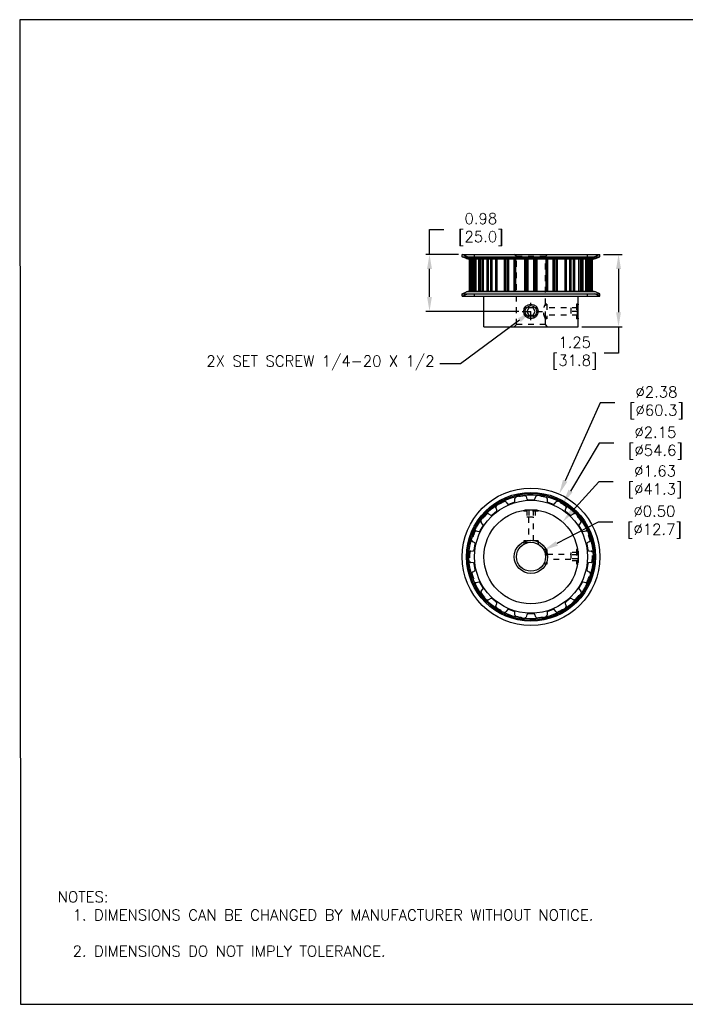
# Model space of a CAD drawing. Extents: x 909.4 to 931.4, y -8.5 to 8.5.
import ezdxf
from ezdxf import colors
from ezdxf.entities.mleader import LeaderData, LeaderLine
from ezdxf.math import Vec2, Vec3

# ---------------------------------------------------------------- set-up
doc = ezdxf.new("R2010")
doc.units = 0
doc.header["$LTSCALE"] = 4
doc.header["$MEASUREMENT"] = 0
doc.linetypes.add('CENTER2', pattern=[1.125, 0.75, -0.125, 0.125, -0.125])
doc.linetypes.add('HIDDEN2', pattern=[0.1875, 0.125, -0.0625])
doc.layers.get('0').update_dxf_attribs({"linetype": 'CONTINUOUS'})
doc.layers.get('DEFPOINTS').update_dxf_attribs({"linetype": 'CONTINUOUS'})
for name, color, linetype in [('CENTER', 40, 'CENTER2'), ('DIMENSIONS', 140, 'CONTINUOUS'), ('DIMENSIONS @ 1', 140, 'CONTINUOUS'), ('HIDDEN', 102, 'HIDDEN2'), ('TEXT', 140, 'CONTINUOUS')]:
    doc.layers.add(name, color=color, linetype=linetype)
doc.styles.get("Standard").update_dxf_attribs({"font": 'romans.shx'})
doc.dimstyles.get("Standard").update_dxf_attribs({"dimtxt": 0.1875, "dimasz": 0.25, "dimexe": 0.0625, "dimexo": 0.0625, "dimgap": 0.0625, "dimtad": 0, "dimtih": 1, "dimtoh": 1, "dimzin": 0, "dimdsep": 46, "dimtxsty": 'Standard', "dimcen": 0, "dimadec": 0, "dimazin": 0, "dimtfac": 1, "dimtofl": 0, "dimtmove": 0, "dimatfit": 3, "dimfxl": 0, "dimtolj": 1, "dimtzin": 0, "dimarcsym": 0})

# ---------------------------------------------------------------- blocks, each defined once
blk = doc.blocks.new('*D1')
at = {"layer": 'DEFPOINTS', "color": 0, "ltscale": 0.05}
for p in [(918.4524246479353, -0.6924708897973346), (918.0083261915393, -0.9222023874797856)]:
    blk.add_point(p, dxfattribs=at)
at = {"layer": 'DIMENSIONS', "color": 0, "lineweight": -2, "ltscale": 0.05}
for p, q in [((919.3898838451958, -0.2075245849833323), (918.674473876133, -0.5776051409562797)), ((919.6398838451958, -0.2075245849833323), (919.3898838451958, -0.2075245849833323))]:
    blk.add_line(p, q, dxfattribs=at)
at = {"layer": 'DIMENSIONS', "color": 0, "ltscale": 0.05}
blk.add_solid([(918.6553295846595, -0.5405969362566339), (918.6936181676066, -0.6146133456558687), (918.4524246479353, -0.6924708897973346)], dxfattribs=at)
at = {"layer": 'DIMENSIONS', "color": 0, "ltscale": 0.05, "insert": (920.2961338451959, -0.2075245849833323), "char_height": 0.1875, "attachment_point": 5}
blk.add_mtext('\\A1; ∅0.50\\P [∅12.7]', dxfattribs=at)
blk = doc.blocks.new('*D2')
at = {"layer": 'DEFPOINTS', "color": 0, "ltscale": 0.05}
for p in [(919.4178754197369, 4.413565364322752), (919.0428754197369, 3.163565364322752), (919.7410535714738, 3.163565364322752)]:
    blk.add_point(p, dxfattribs=at)
at = {"layer": 'DIMENSIONS', "color": 0, "lineweight": -2, "ltscale": 0.05}
for p, q in [((919.4803754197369, 4.413565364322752), (919.8035535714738, 4.413565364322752)), ((919.7410535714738, 4.163565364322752), (919.7410535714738, 3.413565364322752)), ((919.1053754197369, 3.163565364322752), (919.8035535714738, 3.163565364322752)), ((919.7410535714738, 3.163565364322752), (919.7410535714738, 2.70836119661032)), ((919.7410535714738, 2.70836119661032), (919.4910535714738, 2.70836119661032))]:
    blk.add_line(p, q, dxfattribs=at)
at = {"layer": 'DIMENSIONS', "color": 0, "ltscale": 0.05}
for points in [[(919.6993869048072, 4.163565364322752), (919.7827202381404, 4.163565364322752), (919.7410535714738, 4.413565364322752)], [(919.6993869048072, 3.413565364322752), (919.7827202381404, 3.413565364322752), (919.7410535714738, 3.163565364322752)]]:
    blk.add_solid(points, dxfattribs=at)
at = {"layer": 'DIMENSIONS', "color": 0, "ltscale": 0.05, "insert": (918.9196250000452, 2.708361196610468), "char_height": 0.1875, "attachment_point": 5}
blk.add_mtext('\\A1; 1.25\\P [31.8]', dxfattribs=at)
blk = doc.blocks.new('*D3')
at = {"layer": 'DEFPOINTS', "color": 0, "ltscale": 0.05}
for p in [(916.4793836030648, 4.413565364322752), (917.0428754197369, 4.413565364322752), (918.0803754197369, 3.429065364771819)]:
    blk.add_point(p, dxfattribs=at)
at = {"layer": 'DIMENSIONS', "color": 0, "lineweight": -2, "ltscale": 0.05}
for p, q in [((916.4793836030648, 4.413565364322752), (916.4793836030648, 4.844476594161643)), ((916.4793836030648, 4.844476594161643), (916.7293836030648, 4.844476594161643)), ((916.9803754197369, 4.413565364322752), (916.4168836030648, 4.413565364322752)), ((916.4793836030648, 3.67906536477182), (916.4793836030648, 4.163565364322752)), ((918.0178754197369, 3.429065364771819), (916.4168836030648, 3.42906536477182))]:
    blk.add_line(p, q, dxfattribs=at)
at = {"layer": 'DIMENSIONS', "color": 0, "ltscale": 0.05}
for points in [[(916.4377169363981, 4.163565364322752), (916.5210502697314, 4.163565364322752), (916.4793836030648, 4.413565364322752)], [(916.4377169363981, 3.67906536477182), (916.5210502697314, 3.67906536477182), (916.4793836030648, 3.42906536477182)]]:
    blk.add_solid(points, dxfattribs=at)
at = {"layer": 'DIMENSIONS', "color": 0, "ltscale": 0.05, "insert": (917.3008121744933, 4.84447659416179), "char_height": 0.1875, "attachment_point": 5}
blk.add_mtext('\\A1; 0.98\\P [25.0]', dxfattribs=at)
blk = doc.blocks.new('*D6')
at = {"layer": 'DEFPOINTS', "color": 0, "ltscale": 0.05}
for p in [(918.7829248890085, 0.1142051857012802), (917.6778259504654, -1.728878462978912)]:
    blk.add_point(p, dxfattribs=at)
at = {"layer": 'DIMENSIONS', "color": 0, "lineweight": -2, "ltscale": 0.05}
for p, q in [((919.4070753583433, 1.155163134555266), (918.9114845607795, 0.3286169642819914)), ((919.6570753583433, 1.155163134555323), (919.4070753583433, 1.155163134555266))]:
    blk.add_line(p, q, dxfattribs=at)
at = {"layer": 'DIMENSIONS', "color": 0, "ltscale": 0.05}
blk.add_solid([(918.8757492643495, 0.3500435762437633), (918.9472198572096, 0.3071903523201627), (918.7829248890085, 0.1142051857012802)], dxfattribs=at)
at = {"layer": 'DIMENSIONS', "color": 0, "ltscale": 0.05, "insert": (920.3133253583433, 1.15516313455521), "char_height": 0.1875, "attachment_point": 5}
blk.add_mtext('\\A1; ∅2.15\\P [∅54.6]', dxfattribs=at)
blk = doc.blocks.new('*D5')
at = {"layer": 'DEFPOINTS', "color": 0, "ltscale": 0.05}
for p in [(918.7172742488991, 0.2757542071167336), (917.7434765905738, -1.890427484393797)]:
    blk.add_point(p, dxfattribs=at)
at = {"layer": 'DIMENSIONS', "color": 0, "lineweight": -2, "ltscale": 0.05}
for p, q in [((919.424881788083, 1.849804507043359), (918.819779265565, 0.5037733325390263)), ((919.6748817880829, 1.849804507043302), (919.424881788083, 1.849804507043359))]:
    blk.add_line(p, q, dxfattribs=at)
at = {"layer": 'DIMENSIONS', "color": 0, "ltscale": 0.05}
blk.add_solid([(918.7817760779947, 0.5208575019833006), (918.8577824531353, 0.4866891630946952), (918.7172742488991, 0.2757542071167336)], dxfattribs=at)
at = {"layer": 'DIMENSIONS', "color": 0, "ltscale": 0.05, "insert": (920.3311317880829, 1.849804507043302), "char_height": 0.1875, "attachment_point": 5}
blk.add_mtext('\\A1; ∅2.38\\P [∅60.3]', dxfattribs=at)
blk = doc.blocks.new('*D4')
at = {"layer": 'DEFPOINTS', "color": 0, "ltscale": 0.05}
for p in [(918.775062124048, -0.2044497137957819), (917.6856887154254, -1.410223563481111)]:
    blk.add_point(p, dxfattribs=at)
at = {"layer": 'DIMENSIONS', "color": 0, "lineweight": -2, "ltscale": 0.05}
for p, q in [((919.4000384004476, 0.4873057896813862), (918.9426580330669, -0.01894604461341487)), ((919.6500384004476, 0.4873057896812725), (919.4000384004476, 0.4873057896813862))]:
    blk.add_line(p, q, dxfattribs=at)
at = {"layer": 'DIMENSIONS', "color": 0, "ltscale": 0.05}
blk.add_solid([(918.9117407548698, 0.008986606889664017), (918.9735753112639, -0.0468786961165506), (918.775062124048, -0.2044497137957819)], dxfattribs=at)
at = {"layer": 'DIMENSIONS', "color": 0, "ltscale": 0.05, "insert": (920.3062884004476, 0.4873057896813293), "char_height": 0.1875, "attachment_point": 5}
blk.add_mtext('\\A1; ∅1.63\\P [∅41.3]', dxfattribs=at)

msp = doc.modelspace()

# ---------------------------------------------------------------- linework, layer by layer
for p, q in [((917.0428754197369, 4.373565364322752), (917.0428754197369, 4.413565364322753)), ((917.0428754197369, 4.413565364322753), (919.4178754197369, 4.413565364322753)), ((917.1182920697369, 4.342207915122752), (917.0428754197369, 4.373565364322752)), ((917.0428754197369, 4.373565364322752), (919.4178754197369, 4.373565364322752)), ((919.3424587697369, 4.342207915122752), (917.1182920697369, 4.342207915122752)), ((919.3016666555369, 4.334065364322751), (917.1590841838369, 4.334065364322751)), ((917.170875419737, 3.774065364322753), (917.170875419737, 4.334065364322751)), ((917.1738438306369, 3.774065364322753), (917.1738438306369, 4.334065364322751)), ((917.1903148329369, 3.774065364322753), (917.1903148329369, 4.334065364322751)), ((917.2097067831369, 4.334065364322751), (917.2097067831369, 3.774065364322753)), ((917.2104538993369, 3.774065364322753), (917.2104538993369, 4.334065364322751)), ((917.2197067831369, 3.774065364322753), (917.2197067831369, 4.334065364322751)), ((917.2359273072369, 3.774065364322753), (917.2359273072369, 4.334065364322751)), ((917.2521504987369, 3.774065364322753), (917.2521504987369, 4.334065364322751)), ((917.2598177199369, 3.774065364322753), (917.2598177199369, 4.334065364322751)), ((917.2646670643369, 3.774065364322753), (917.2646670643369, 4.334065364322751)), ((917.2695138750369, 3.774065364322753), (917.2695138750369, 4.334065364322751)), ((917.2698177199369, 4.334065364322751), (917.2698177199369, 3.774065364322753)), ((917.2863695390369, 3.774065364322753), (917.2863695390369, 4.334065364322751)), ((917.3319820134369, 3.774065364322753), (917.3319820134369, 4.334065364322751)), ((917.3527754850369, 3.774065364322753), (917.3527754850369, 4.334065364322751)), ((917.3663211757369, 4.334065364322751), (917.3663211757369, 3.774065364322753)), ((917.3700815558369, 3.774065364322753), (917.3700815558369, 4.334065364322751)), ((917.3710002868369, 3.774065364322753), (917.3710002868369, 4.334065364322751)), ((917.4007717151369, 3.774065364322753), (917.4007717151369, 4.334065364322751)), ((917.4027713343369, 3.774065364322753), (917.4027713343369, 4.334065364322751)), ((917.4054508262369, 4.334065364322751), (917.4054508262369, 3.774065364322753)), ((917.4719689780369, 3.774065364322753), (917.4719689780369, 4.334065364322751)), ((917.4962852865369, 3.774065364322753), (917.4962852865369, 4.334065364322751)), ((917.536396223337, 3.774065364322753), (917.536396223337, 4.334065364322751)), ((917.5592519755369, 3.774065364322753), (917.5592519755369, 4.334065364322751)), ((917.6247409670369, 4.334065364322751), (917.6247409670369, 3.774065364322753)), ((917.6259471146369, 3.774065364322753), (917.6259471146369, 4.334065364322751)), ((917.6334733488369, 3.774065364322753), (917.6334733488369, 4.334065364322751)), ((917.635850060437, 3.774065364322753), (917.635850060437, 4.334065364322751)), ((917.641788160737, 3.774065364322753), (917.641788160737, 4.334065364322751)), ((917.6429943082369, 4.334065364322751), (917.6429943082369, 3.774065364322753)), ((917.7707459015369, 3.774065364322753), (917.7707459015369, 4.334065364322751)), ((917.7947431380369, 3.774065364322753), (917.7947431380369, 4.334065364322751)), ((917.8245145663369, 3.774065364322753), (917.8245145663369, 4.334065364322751)), ((917.8466758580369, 3.774065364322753), (917.8466758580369, 4.334065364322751)), ((917.9406373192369, 3.774065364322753), (917.9406373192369, 4.334065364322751)), ((917.953796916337, 4.334065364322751), (917.953796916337, 3.774065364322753)), ((917.9688603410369, 3.774065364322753), (917.9688603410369, 4.334065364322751)), ((918.1249609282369, 3.774065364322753), (918.1249609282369, 4.334065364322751)), ((918.1457446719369, 3.774065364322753), (918.1457446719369, 4.334065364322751)), ((918.1615857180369, 3.774065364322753), (918.1615857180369, 4.334065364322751)), ((918.180379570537, 3.774065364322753), (918.180379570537, 4.334065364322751)), ((918.280371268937, 3.774065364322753), (918.280371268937, 4.334065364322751)), ((918.299165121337, 3.774065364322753), (918.299165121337, 4.334065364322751)), ((918.3150061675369, 3.774065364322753), (918.3150061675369, 4.334065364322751)), ((918.3357899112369, 3.774065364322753), (918.3357899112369, 4.334065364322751)), ((918.4918904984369, 3.774065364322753), (918.4918904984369, 4.334065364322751)), ((918.506953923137, 4.334065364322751), (918.506953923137, 3.774065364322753)), ((918.5201135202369, 3.774065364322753), (918.5201135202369, 4.334065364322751)), ((918.6140749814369, 3.774065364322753), (918.6140749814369, 4.334065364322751)), ((918.6362362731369, 3.774065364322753), (918.6362362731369, 4.334065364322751)), ((918.6660077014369, 3.774065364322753), (918.6660077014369, 4.334065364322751)), ((918.6900049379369, 3.774065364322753), (918.6900049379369, 4.334065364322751)), ((918.8177565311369, 4.334065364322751), (918.8177565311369, 3.774065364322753)), ((918.818962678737, 3.774065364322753), (918.818962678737, 4.334065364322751)), ((918.8249007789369, 3.774065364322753), (918.8249007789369, 4.334065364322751)), ((918.8272774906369, 3.774065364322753), (918.8272774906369, 4.334065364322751)), ((918.8348037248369, 3.774065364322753), (918.8348037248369, 4.334065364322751)), ((918.8360098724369, 4.334065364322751), (918.8360098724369, 3.774065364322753)), ((918.9014988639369, 3.774065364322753), (918.9014988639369, 4.334065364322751)), ((918.924354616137, 3.774065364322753), (918.924354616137, 4.334065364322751)), ((918.9644655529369, 3.774065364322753), (918.9644655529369, 4.334065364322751)), ((918.9887818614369, 3.774065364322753), (918.9887818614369, 4.334065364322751)), ((919.0553000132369, 4.334065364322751), (919.0553000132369, 3.774065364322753)), ((919.0579795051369, 3.774065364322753), (919.0579795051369, 4.334065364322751)), ((919.0599791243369, 3.774065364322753), (919.0599791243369, 4.334065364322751)), ((919.0897505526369, 3.774065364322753), (919.0897505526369, 4.334065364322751)), ((919.0906692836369, 3.774065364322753), (919.0906692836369, 4.334065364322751)), ((919.094429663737, 4.334065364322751), (919.094429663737, 3.774065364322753)), ((919.1079753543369, 3.774065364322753), (919.1079753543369, 4.334065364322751)), ((919.1287688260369, 3.774065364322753), (919.1287688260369, 4.334065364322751)), ((919.1743813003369, 3.774065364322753), (919.1743813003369, 4.334065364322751)), ((919.1909331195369, 4.334065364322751), (919.1909331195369, 3.774065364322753)), ((919.1912369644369, 3.774065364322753), (919.1912369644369, 4.334065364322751)), ((919.1960837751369, 3.774065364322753), (919.1960837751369, 4.334065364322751)), ((919.2009331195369, 3.774065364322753), (919.2009331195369, 4.334065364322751)), ((919.208600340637, 3.774065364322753), (919.208600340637, 4.334065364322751)), ((919.224823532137, 3.774065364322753), (919.224823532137, 4.334065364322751)), ((919.2410440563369, 3.774065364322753), (919.2410440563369, 4.334065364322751)), ((919.2502969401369, 3.774065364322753), (919.2502969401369, 4.334065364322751)), ((919.2510440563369, 4.334065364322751), (919.2510440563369, 3.774065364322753)), ((919.2704360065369, 3.774065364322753), (919.2704360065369, 4.334065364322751)), ((919.2869070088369, 3.774065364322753), (919.2869070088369, 4.334065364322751)), ((919.2898754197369, 3.774065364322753), (919.2898754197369, 4.334065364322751)), ((919.3424587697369, 4.342207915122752), (919.4178754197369, 4.373565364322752)), ((919.4178754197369, 4.373565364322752), (919.4178754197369, 4.413565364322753)), ((917.0428754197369, 3.734565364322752), (917.1182920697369, 3.765922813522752)), ((919.3424587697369, 3.765922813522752), (917.1182920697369, 3.765922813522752)), ((919.3016666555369, 3.774065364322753), (917.1590841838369, 3.774065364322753)), ((919.4178754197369, 3.734565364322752), (919.3424587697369, 3.765922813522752)), ((917.0428754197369, 3.694565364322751), (917.0428754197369, 3.734565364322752)), ((917.0428754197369, 3.734565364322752), (919.4178754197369, 3.734565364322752)), ((917.0428754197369, 3.694565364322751), (919.4178754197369, 3.694565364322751)), ((917.4178754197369, 3.163565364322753), (917.4178754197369, 3.694565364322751)), ((919.0428754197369, 3.554065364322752), (919.0428754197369, 3.694565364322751)), ((919.4178754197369, 3.694565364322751), (919.4178754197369, 3.734565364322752)), ((918.1942910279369, 3.491565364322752), (918.1582066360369, 3.429065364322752)), ((918.1582066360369, 3.429065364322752), (918.1942910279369, 3.366565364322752)), ((918.266459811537, 3.491565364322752), (918.1942910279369, 3.491565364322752)), ((918.3025442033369, 3.429065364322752), (918.266459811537, 3.491565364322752)), ((918.266459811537, 3.366565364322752), (918.3025442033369, 3.429065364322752)), ((919.0397962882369, 3.532144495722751), (919.0428754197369, 3.529065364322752)), ((919.0428754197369, 3.329065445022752), (919.0428754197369, 3.529065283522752)), ((918.1942910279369, 3.366565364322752), (918.266459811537, 3.366565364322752)), ((919.039796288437, 3.325986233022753), (919.0428754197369, 3.329065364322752)), ((919.0428754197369, 3.163565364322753), (919.0428754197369, 3.304065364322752)), ((917.4178754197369, 3.163565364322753), (919.0428754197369, 3.163565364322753)), ((918.1231977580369, -0.002014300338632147), (918.1303754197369, 0.005163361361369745)), ((918.1303754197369, 0.005163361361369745), (918.3303754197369, 0.005163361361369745)), ((918.3375530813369, -0.002014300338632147), (918.3303754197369, 0.005163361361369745)), ((919.0356977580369, -0.7001589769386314), (919.0428754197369, -0.7073366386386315)), ((919.0428754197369, -0.7073366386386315), (919.0428754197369, -0.9073366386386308)), ((919.0356977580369, -0.9145143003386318), (919.0428754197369, -0.9073366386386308))]:
    msp.add_line(p, q)
for centre, radius in [((918.2303754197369, 3.429065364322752), 0.125), ((918.2303754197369, 3.429065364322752), 0.1), ((918.2303754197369, -0.8073366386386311), 1.1875), ((918.2303754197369, -0.8073366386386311), 1.11208335), ((918.2303754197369, -0.8073366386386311), 1.0925), ((918.2303754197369, -0.8073366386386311), 1.0712913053), ((918.2303754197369, -0.8073366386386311), 0.975), ((918.2303754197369, -0.8073366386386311), 0.8125), ((918.2303754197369, -0.8073366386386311), 0.2875), ((918.2303754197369, -0.8073366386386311), 0.25)]:
    msp.add_circle(centre, radius)
for centre, start, end in [((917.159084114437, 4.440315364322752), 247.4229730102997, 270), ((919.3016667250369, 4.440315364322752), 270, 292.5770269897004), ((917.159084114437, 3.667815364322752), 90, 112.5770269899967), ((919.3016667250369, 3.667815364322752), 67.42297301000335, 90)]:
    msp.add_arc(centre, 0.10625, start, end)
for points, start_tangent, end_tangent in [([(919.0428754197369, 3.304065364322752), (919.042829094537, 3.304366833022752), (919.0426908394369, 3.305270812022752), (919.0424632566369, 3.306773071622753), (919.0421500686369, 3.308870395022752), (919.0417574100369, 3.311551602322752), (919.0412917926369, 3.314810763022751), (919.0407626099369, 3.318629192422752), (919.040179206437, 3.322994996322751), (919.0395532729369, 3.327884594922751), (919.0388970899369, 3.333273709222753), (919.0382235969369, 3.339135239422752), (919.0375453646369, 3.345446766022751), (919.0368766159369, 3.352169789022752), (919.0362317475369, 3.359257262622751), (919.0356221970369, 3.366686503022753), (919.0350609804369, 3.374406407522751), (919.0345582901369, 3.382387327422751), (919.0341242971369, 3.390581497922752), (919.0337670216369, 3.398951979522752), (919.0334930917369, 3.407461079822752), (919.0333077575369, 3.416061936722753), (919.033214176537, 3.424727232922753), (919.0332141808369, 3.43340430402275), (919.0333077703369, 3.442069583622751), (919.0334931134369, 3.450670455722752), (919.0337670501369, 3.459179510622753), (919.0341243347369, 3.467550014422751), (919.0345583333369, 3.475744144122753), (919.035061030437, 3.483725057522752), (919.0356222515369, 3.491444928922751), (919.0362318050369, 3.498874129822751), (919.0368766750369, 3.505961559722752), (919.0375453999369, 3.512684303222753), (919.038223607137, 3.518995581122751), (919.038897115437, 3.524857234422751), (919.0395532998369, 3.530246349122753), (919.0401792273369, 3.535135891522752), (919.0407626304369, 3.539501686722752), (919.0412918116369, 3.543320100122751), (919.0417574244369, 3.546579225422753), (919.042150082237, 3.549260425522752), (919.0424632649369, 3.551357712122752), (919.042690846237, 3.552859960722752), (919.0428290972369, 3.553763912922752), (919.0428754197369, 3.554065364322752)], (-0.0381650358, 0.2480727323), (0.0381650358, 0.2480727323)), ([(919.0419573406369, 3.547951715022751), (919.0417574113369, 3.546579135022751), (919.0412917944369, 3.543319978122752), (919.040762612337, 3.539501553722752), (919.0401792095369, 3.535135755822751), (919.039792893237, 3.532144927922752)], (-0.0023124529, -0.0157860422), (-0.0020155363, -0.0158267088)), ([(919.0428754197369, 3.554065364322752), (919.0428290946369, 3.553763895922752), (919.0426908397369, 3.552859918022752), (919.0424632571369, 3.551357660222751), (919.0421500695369, 3.549260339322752), (919.0419573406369, 3.547951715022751)], (-0.0009400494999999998, -0.006110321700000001), (-0.0008960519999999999, -0.0061169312)), ([(919.0397928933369, 3.325985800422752), (919.0401792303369, 3.322994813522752), (919.040762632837, 3.318629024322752), (919.0412918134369, 3.314810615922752), (919.0417574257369, 3.311551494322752), (919.0421500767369, 3.308870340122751)], (0.0021826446, -0.0171389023), (0.0025305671, -0.0170909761)), ([(919.0421500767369, 3.308870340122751), (919.0424632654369, 3.306773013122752), (919.0426908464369, 3.305270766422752), (919.0428290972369, 3.304366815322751), (919.0428754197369, 3.304065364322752)], (0.0007117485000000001, -0.0048070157), (0.0007389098, -0.004802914))]:
    msp.add_spline(points, degree=3, dxfattribs=dict(start_tangent=start_tangent, end_tangent=end_tangent))
at = {"layer": 'CENTER', "ltscale": 0.05}
for p, q in [((918.2303754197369, 3.279065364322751), (918.2303754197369, 3.579065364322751)), ((918.0803754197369, 3.429065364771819), (918.5243754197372, 3.429065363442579))]:
    msp.add_line(p, q, dxfattribs=at)
at = {"layer": 'DEFPOINTS'}
msp.add_lwpolyline([(909.4247788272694, -8.533898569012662), (931.4093251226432, -8.533898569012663), (931.4093251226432, 8.466101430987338), (909.4093251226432, 8.466101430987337)], close=True, dxfattribs=at)
at = {"layer": 'HIDDEN', "ltscale": 0.05}
for p, q in [((917.1378754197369, 4.374065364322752), (917.0428754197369, 4.413565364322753)), ((917.1378754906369, 4.374065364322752), (919.3228753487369, 4.374065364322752)), ((917.2553754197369, 4.374065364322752), (917.2553754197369, 4.413565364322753)), ((917.9803754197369, 4.376065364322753), (917.9428754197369, 4.413565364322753)), ((917.9803754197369, 3.201065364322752), (917.9803754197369, 4.376065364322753)), ((918.4803754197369, 4.376065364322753), (917.9803754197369, 4.376065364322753)), ((918.4803754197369, 4.376065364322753), (918.5178754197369, 4.413565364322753)), ((918.4803754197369, 3.554065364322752), (918.4803754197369, 4.376065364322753)), ((919.2053754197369, 4.374065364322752), (919.2053754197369, 4.413565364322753)), ((919.3228754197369, 4.374065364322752), (919.4178754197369, 4.413565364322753)), ((917.0428754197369, 3.694565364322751), (917.1378754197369, 3.734065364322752)), ((917.1378754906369, 3.734065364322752), (919.3228753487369, 3.734065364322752)), ((917.2553754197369, 3.694565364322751), (917.2553754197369, 3.734065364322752)), ((919.2053754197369, 3.694565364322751), (919.2053754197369, 3.734065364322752)), ((919.4178754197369, 3.694565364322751), (919.3228754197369, 3.734065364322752)), ((918.5053754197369, 3.554065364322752), (918.4803754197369, 3.554065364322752)), ((918.4803754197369, 3.529065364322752), (918.5053754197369, 3.554065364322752)), ((918.4803754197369, 3.329065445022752), (918.4803754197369, 3.529065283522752)), ((918.5053754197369, 3.554065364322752), (918.5053754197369, 3.304065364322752)), ((919.0428754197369, 3.491565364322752), (918.5053754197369, 3.491565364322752)), ((918.9178754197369, 3.491565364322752), (918.9178754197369, 3.366565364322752)), ((919.0428754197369, 3.429065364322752), (918.9178754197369, 3.429065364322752)), ((919.0428754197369, 3.554065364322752), (919.0178754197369, 3.554065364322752)), ((919.0178754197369, 3.554065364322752), (919.0397962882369, 3.532144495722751)), ((919.0178754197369, 3.554065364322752), (919.0178754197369, 3.304065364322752)), ((918.4803754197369, 3.329065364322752), (918.5053754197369, 3.304065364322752)), ((918.5053754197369, 3.304065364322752), (918.4803754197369, 3.304065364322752)), ((918.4803754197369, 3.201065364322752), (918.4803754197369, 3.304065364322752)), ((919.0428754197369, 3.366565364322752), (918.5053754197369, 3.366565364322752)), ((919.0178754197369, 3.304065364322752), (919.039796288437, 3.325986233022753)), ((919.0428754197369, 3.304065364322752), (919.0178754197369, 3.304065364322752)), ((917.9428754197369, 3.163565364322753), (917.9803754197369, 3.201065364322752)), ((918.4803754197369, 3.201065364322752), (917.9803754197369, 3.201065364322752)), ((918.5178754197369, 3.163565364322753), (918.4803754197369, 3.201065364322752)), ((917.953796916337, 0.1536841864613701), (917.953796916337, 0.2000003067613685)), ((918.1457446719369, 0.2338458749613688), (918.1615857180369, 0.1903229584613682)), ((918.180379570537, 0.1771633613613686), (918.280371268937, 0.1771633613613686)), ((918.299165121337, 0.1903229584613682), (918.3150061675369, 0.2338458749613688)), ((918.506953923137, 0.2000003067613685), (918.506953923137, 0.1536841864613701)), ((917.641788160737, 0.001132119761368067), (917.6259471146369, 0.04465503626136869)), ((917.7947431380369, 0.1421094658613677), (917.8245145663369, 0.1066292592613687)), ((917.8466758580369, 0.1006911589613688), (917.9406373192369, 0.1348903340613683)), ((918.1582066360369, 0.005163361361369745), (918.1582066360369, -0.1198366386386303)), ((918.1942910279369, 0.005163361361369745), (918.1942910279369, -0.1198366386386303)), ((918.266459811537, 0.005163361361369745), (918.266459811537, -0.1198366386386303)), ((918.3025442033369, 0.005163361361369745), (918.3025442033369, -0.1198366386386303)), ((918.5201135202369, 0.1348903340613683), (918.6140749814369, 0.1006911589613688)), ((918.6362362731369, 0.1066292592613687), (918.6660077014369, 0.1421094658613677)), ((918.8348037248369, 0.04465503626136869), (918.818962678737, 0.001132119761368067)), ((917.4962852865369, -0.06414415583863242), (917.536396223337, -0.08730221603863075)), ((917.5592519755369, -0.0853025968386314), (917.635850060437, -0.02102917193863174)), ((918.1053754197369, -0.01983663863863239), (918.1231977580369, -0.002014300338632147)), ((918.1053754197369, -0.004509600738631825), (918.1053754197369, -0.01983663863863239)), ((918.3553754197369, -0.01983663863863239), (918.1053754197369, -0.01983663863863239)), ((918.1582066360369, -0.1198366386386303), (918.3025442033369, -0.1198366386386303)), ((918.1864254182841, -0.1198366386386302), (918.1864254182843, -0.5323366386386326)), ((918.2743254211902, -0.5323366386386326), (918.274325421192, -0.1198366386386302)), ((918.3553754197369, -0.01983663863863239), (918.3375530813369, -0.002014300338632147)), ((918.3553754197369, -0.004509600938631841), (918.3553754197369, -0.01983663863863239)), ((918.8249007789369, -0.02102917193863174), (918.9014988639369, -0.0853025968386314)), ((918.924354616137, -0.08730221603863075), (918.9644655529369, -0.06414415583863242)), ((917.3527754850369, -0.3583843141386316), (917.4027713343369, -0.2717889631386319)), ((917.4007717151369, -0.2489332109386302), (917.3710002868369, -0.2134530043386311)), ((919.0579795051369, -0.2717889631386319), (919.1079753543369, -0.3583843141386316)), ((919.0897505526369, -0.2134530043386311), (919.0599791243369, -0.2489332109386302)), ((917.2863695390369, -0.3600377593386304), (917.3319820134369, -0.3680804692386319)), ((919.1287688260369, -0.3680804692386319), (919.1743813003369, -0.3600377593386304)), ((917.2598177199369, -0.5663502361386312), (917.2197067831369, -0.5431921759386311)), ((917.2521504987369, -0.6856163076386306), (917.2695138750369, -0.5871437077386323)), ((918.1053754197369, -0.5323366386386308), (918.1053754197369, -0.5908302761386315)), ((918.1303754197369, -0.5573366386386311), (918.1053754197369, -0.5323366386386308)), ((918.3553754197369, -0.5323366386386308), (918.1053754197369, -0.5323366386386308)), ((918.1303754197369, -0.5573366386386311), (918.3303754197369, -0.5573366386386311)), ((918.3303754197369, -0.5573366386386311), (918.3553754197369, -0.5323366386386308)), ((918.3553754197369, -0.5323366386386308), (918.3553754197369, -0.590830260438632)), ((919.1912369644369, -0.5871437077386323), (919.208600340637, -0.6856163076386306)), ((919.2410440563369, -0.5431921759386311), (919.2009331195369, -0.5663502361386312)), ((917.1903148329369, -0.7098822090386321), (917.2359273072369, -0.7018394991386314)), ((918.5053754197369, -0.6823366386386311), (918.4469171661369, -0.6823366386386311)), ((918.4803754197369, -0.7073366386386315), (918.5053754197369, -0.6823366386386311)), ((918.4803754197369, -0.7073366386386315), (918.4803754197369, -0.9073366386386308)), ((918.5053754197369, -0.6823366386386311), (918.5053754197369, -0.9323366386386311)), ((918.5053754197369, -0.7633866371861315), (918.9178754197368, -0.7633866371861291)), ((919.0428754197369, -0.7351678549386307), (918.9178754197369, -0.7351678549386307)), ((918.9178754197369, -0.7351678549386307), (918.9178754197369, -0.8795054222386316)), ((919.0428754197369, -0.7712522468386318), (918.9178754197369, -0.7712522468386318)), ((919.0428754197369, -0.8434210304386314), (918.9178754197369, -0.8434210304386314)), ((919.0332141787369, -0.6823366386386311), (919.0178754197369, -0.6823366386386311)), ((919.0178754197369, -0.6823366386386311), (919.0356977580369, -0.7001589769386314)), ((919.0178754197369, -0.6823366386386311), (919.0178754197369, -0.9323366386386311)), ((919.224823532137, -0.7018394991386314), (919.2704360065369, -0.7098822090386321)), ((917.2359273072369, -0.9128337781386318), (917.1903148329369, -0.9047910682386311)), ((917.2695138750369, -1.027529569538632), (917.2521504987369, -0.9290569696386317)), ((918.5053754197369, -0.9323366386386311), (918.4469171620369, -0.9323366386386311)), ((918.4803754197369, -0.9073366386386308), (918.5053754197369, -0.9323366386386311)), ((918.9178754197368, -0.8512866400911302), (918.5053754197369, -0.8512866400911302)), ((919.0428754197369, -0.8795054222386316), (918.9178754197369, -0.8795054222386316)), ((919.0178754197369, -0.9323366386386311), (919.0356977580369, -0.9145143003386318)), ((919.0332141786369, -0.9323366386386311), (919.0178754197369, -0.9323366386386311)), ((919.208600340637, -0.9290569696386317), (919.1912369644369, -1.027529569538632)), ((919.2704360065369, -0.9047910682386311), (919.224823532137, -0.9128337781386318)), ((917.2197067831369, -1.071481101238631), (917.2598177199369, -1.048323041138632)), ((919.2009331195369, -1.048323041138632), (919.2410440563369, -1.071481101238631)), ((917.3319820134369, -1.246592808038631), (917.2863695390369, -1.254635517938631)), ((917.4027713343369, -1.342884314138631), (917.3527754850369, -1.256288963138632)), ((919.1079753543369, -1.256288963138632), (919.0579795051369, -1.342884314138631)), ((919.1743813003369, -1.254635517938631), (919.1287688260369, -1.246592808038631)), ((917.3710002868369, -1.401220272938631), (917.4007717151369, -1.365740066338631)), ((917.536396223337, -1.527371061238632), (917.4962852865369, -1.550529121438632)), ((917.635850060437, -1.593644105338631), (917.5592519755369, -1.529370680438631)), ((918.9014988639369, -1.529370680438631), (918.8249007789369, -1.593644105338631)), ((918.9644655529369, -1.550529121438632), (918.924354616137, -1.527371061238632)), ((919.0599791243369, -1.365740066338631), (919.0897505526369, -1.401220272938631)), ((917.6259471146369, -1.659328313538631), (917.641788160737, -1.615805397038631)), ((918.818962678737, -1.615805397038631), (918.8348037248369, -1.659328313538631)), ((917.8245145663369, -1.721302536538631), (917.7947431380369, -1.756782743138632)), ((917.9406373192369, -1.749563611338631), (917.8466758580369, -1.715364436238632)), ((917.953796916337, -1.814673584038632), (917.953796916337, -1.768357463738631)), ((918.1615857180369, -1.804996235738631), (918.1457446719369, -1.848519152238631)), ((918.280371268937, -1.791836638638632), (918.180379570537, -1.791836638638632)), ((918.3150061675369, -1.848519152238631), (918.299165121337, -1.804996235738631)), ((918.506953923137, -1.768357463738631), (918.506953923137, -1.814673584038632)), ((918.6140749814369, -1.715364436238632), (918.5201135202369, -1.749563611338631)), ((918.6660077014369, -1.756782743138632), (918.6362362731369, -1.721302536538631))]:
    msp.add_line(p, q, dxfattribs=at)
msp.add_circle((918.2303754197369, -0.8073366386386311), 1.0745, dxfattribs=at)
for centre, radius, start, end in [((917.9737969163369, 0.2000003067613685), 0.02, 104.2899339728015, 180), ((918.2303754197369, -0.8073366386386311), 1.0595, 95.71006602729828, 104.2899339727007), ((918.1269508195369, 0.227005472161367), 0.02, 20.0000000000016, 95.71006602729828), ((918.180379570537, 0.1971633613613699), 0.02, 200.0000000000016, 270), ((918.280371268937, 0.1971633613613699), 0.02, 270, 339.9999999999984), ((918.3338000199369, 0.227005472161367), 0.02, 84.28993397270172, 159.9999999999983), ((918.2303754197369, -0.8073366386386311), 1.0595, 75.71006602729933, 84.28993397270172), ((918.4869539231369, 0.2000003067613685), 0.02, 0, 75.71006602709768), ((917.6447409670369, 0.05149543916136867), 0.02, 124.2899339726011, 200.0000000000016), ((918.2303754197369, -0.8073366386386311), 1.0595, 115.7100660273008, 124.2899339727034), ((917.6229943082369, -0.00570828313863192), 0.02, 310.0000000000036, 20.0000000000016), ((917.7794222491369, 0.1292537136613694), 0.02, 40.00000000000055, 115.7100660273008), ((917.839835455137, 0.1194850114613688), 0.02, 220.0000000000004, 289.9999999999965), ((917.9337969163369, 0.1536841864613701), 0.02, 289.9999999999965, 0), ((918.526953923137, 0.1536841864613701), 0.02, 180, 250.0000000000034), ((918.6209153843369, 0.1194850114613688), 0.02, 250.0000000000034, 319.9999999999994), ((918.6813285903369, 0.1292537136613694), 0.02, 64.28993397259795, 139.9999999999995), ((918.2303754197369, -0.8073366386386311), 1.0595, 55.71006602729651, 64.28993397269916), ((918.837756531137, -0.00570828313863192), 0.02, 159.9999999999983, 229.9999999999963), ((918.8160098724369, 0.05149543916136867), 0.02, 339.9999999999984, 55.71006602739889), ((918.2303754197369, -0.8073366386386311), 1.0595, 135.7100660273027, 144.2899339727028), ((917.4862852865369, -0.08146466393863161), 0.02, 60.00000000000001, 135.7100660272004), ((917.546396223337, -0.06998170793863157), 0.02, 240, 310.0000000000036), ((918.914354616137, -0.06998170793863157), 0.02, 229.9999999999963, 300.0000000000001), ((918.9744655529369, -0.08146466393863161), 0.02, 44.2899339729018, 120), ((918.2303754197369, -0.8073366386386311), 1.0595, 35.71006602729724, 44.28993397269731), ((917.386321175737, -0.200597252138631), 0.02, 144.2899339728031, 220.0000000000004), ((917.3854508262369, -0.2617889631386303), 0.02, 329.9999999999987, 40.00000000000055), ((919.0753000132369, -0.2617889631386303), 0.02, 139.9999999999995, 210.0000000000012), ((919.074429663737, -0.200597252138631), 0.02, 319.9999999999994, 35.71006602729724), ((918.2303754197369, -0.8073366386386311), 1.0595, 155.7100660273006, 164.2899339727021), ((917.2828965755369, -0.3797339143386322), 0.02, 80.00000000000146, 155.7100660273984), ((917.3354549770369, -0.3483843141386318), 0.02, 260.0000000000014, 329.9999999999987), ((919.1252958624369, -0.3483843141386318), 0.02, 210.0000000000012, 279.9999999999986), ((919.1778542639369, -0.3797339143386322), 0.02, 24.28993397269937, 99.99999999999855), ((918.2303754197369, -0.8073366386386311), 1.0595, 15.71006602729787, 24.28993397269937), ((917.2297067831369, -0.5258716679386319), 0.02, 164.289933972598, 240), ((917.2498177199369, -0.5836707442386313), 0.02, 349.9999999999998, 60.00000000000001), ((919.2109331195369, -0.5836707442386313), 0.02, 120, 190), ((919.2310440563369, -0.5258716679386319), 0.02, 300.0000000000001, 15.71006602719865), ((918.2303754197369, -0.8073366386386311), 1.0595, 175.7100660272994, 184.2899339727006), ((917.1937877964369, -0.7295783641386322), 0.02, 99.99999999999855, 175.7100660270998), ((917.2324543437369, -0.6821433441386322), 0.02, 279.9999999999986, 349.9999999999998), ((919.2282964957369, -0.6821433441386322), 0.02, 190, 260.0000000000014), ((919.2669630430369, -0.7295783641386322), 0.02, 4.289933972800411, 80.00000000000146), ((918.2303754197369, -0.8073366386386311), 1.0595, 355.7100660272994, 4.289933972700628), ((917.1937877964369, -0.8850949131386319), 0.02, 184.2899339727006, 260.0000000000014), ((917.2324543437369, -0.9325299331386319), 0.02, 9.999999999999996, 80.00000000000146), ((919.2282964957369, -0.9325299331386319), 0.02, 99.99999999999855, 170), ((919.2669630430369, -0.8850949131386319), 0.02, 279.9999999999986, 355.7100660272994), ((917.2297067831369, -1.088801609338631), 0.02, 120, 195.7100660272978), ((918.2303754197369, -0.8073366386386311), 1.0595, 195.7100660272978, 204.2899339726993), ((917.2498177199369, -1.031002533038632), 0.02, 300.0000000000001, 9.999999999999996), ((919.2109331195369, -1.031002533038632), 0.02, 170, 240), ((918.2303754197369, -0.8073366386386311), 1.0595, 335.7100660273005, 344.289933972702), ((919.2310440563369, -1.088801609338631), 0.02, 344.289933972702, 60.00000000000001), ((917.2828965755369, -1.234939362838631), 0.02, 204.2899339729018, 279.9999999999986), ((917.3354549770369, -1.266288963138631), 0.02, 30.00000000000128, 99.99999999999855), ((917.3854508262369, -1.352884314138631), 0.02, 319.9999999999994, 30.00000000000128), ((919.0753000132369, -1.352884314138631), 0.02, 149.9999999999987, 220.0000000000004), ((919.1252958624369, -1.266288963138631), 0.02, 80.00000000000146, 149.9999999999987), ((919.1778542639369, -1.234939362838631), 0.02, 260.0000000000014, 335.7100660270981), ((917.386321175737, -1.414076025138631), 0.02, 139.9999999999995, 215.7100660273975), ((918.2303754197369, -0.8073366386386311), 1.0595, 215.7100660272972, 224.2899339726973), ((917.546396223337, -1.544691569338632), 0.02, 49.99999999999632, 120), ((918.914354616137, -1.544691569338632), 0.02, 60.00000000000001, 130.0000000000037), ((918.2303754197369, -0.8073366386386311), 1.0595, 315.7100660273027, 324.2899339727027), ((919.074429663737, -1.414076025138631), 0.02, 324.2899339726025, 40.00000000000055), ((917.4862852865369, -1.533208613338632), 0.02, 224.2899339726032, 300.0000000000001), ((917.6447409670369, -1.666168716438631), 0.02, 159.9999999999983, 235.7100660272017), ((918.2303754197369, -0.8073366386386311), 1.0595, 235.7100660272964, 244.2899339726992), ((917.6229943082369, -1.608964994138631), 0.02, 339.9999999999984, 49.99999999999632), ((918.2303754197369, -0.8073366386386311), 1.0595, 295.7100660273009, 304.2899339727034), ((918.837756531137, -1.608964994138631), 0.02, 130.0000000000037, 200.0000000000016), ((918.8160098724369, -1.666168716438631), 0.02, 304.2899339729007, 20.0000000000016), ((918.9744655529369, -1.533208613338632), 0.02, 240, 315.7100660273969), ((917.7794222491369, -1.743926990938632), 0.02, 244.2899339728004, 319.9999999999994), ((917.839835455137, -1.734158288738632), 0.02, 70.00000000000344, 139.9999999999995), ((917.9337969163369, -1.768357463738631), 0.02, 0, 70.00000000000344), ((917.9737969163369, -1.814673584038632), 0.02, 180, 255.7100660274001), ((918.2303754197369, -0.8073366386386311), 1.0595, 255.7100660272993, 264.2899339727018), ((918.1269508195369, -1.841678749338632), 0.02, 264.2899339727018, 339.9999999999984), ((918.180379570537, -1.811836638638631), 0.02, 90, 159.9999999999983), ((918.280371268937, -1.811836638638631), 0.02, 20.0000000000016, 90), ((918.3338000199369, -1.841678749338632), 0.02, 200.0000000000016, 275.7100660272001), ((918.2303754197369, -0.8073366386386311), 1.0595, 275.7100660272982, 284.2899339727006), ((918.4869539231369, -1.814673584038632), 0.02, 284.2899339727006, 0), ((918.526953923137, -1.768357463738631), 0.02, 109.9999999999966, 180), ((918.6209153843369, -1.734158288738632), 0.02, 40.00000000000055, 109.9999999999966), ((918.6813285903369, -1.743926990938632), 0.02, 220.0000000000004, 295.7100660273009)]:
    msp.add_arc(centre, radius, start, end, dxfattribs=at)
at = {"layer": 'HIDDEN', "ltscale": 0.05, "start_tangent": (-0.1168163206, 0.2336326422), "end_tangent": (0.1168163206, 0.2336326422)}
msp.add_spline([(918.4803754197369, 3.304065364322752), (918.480246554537, 3.304323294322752), (918.479860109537, 3.305099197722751), (918.4792190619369, 3.306394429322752), (918.478326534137, 3.308215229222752), (918.4771869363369, 3.310570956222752), (918.4758062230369, 3.313474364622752), (918.4741966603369, 3.316932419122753), (918.4723761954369, 3.320947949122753), (918.470367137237, 3.325522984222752), (918.4682046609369, 3.330639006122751), (918.4659245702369, 3.336283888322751), (918.4635778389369, 3.342414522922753), (918.4612169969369, 3.348985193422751), (918.4589004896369, 3.355930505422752), (918.4566863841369, 3.363174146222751), (918.4546248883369, 3.370645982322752), (918.4527595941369, 3.378274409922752), (918.451120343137, 3.386015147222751), (918.4497336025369, 3.39380898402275), (918.448612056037, 3.401638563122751), (918.447766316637, 3.409474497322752), (918.4472005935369, 3.417311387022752), (918.446917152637, 3.425151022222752), (918.4469171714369, 3.432980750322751), (918.4472006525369, 3.440820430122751), (918.4477664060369, 3.448657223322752), (918.448612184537, 3.456493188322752), (918.4497337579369, 3.464322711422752), (918.4511205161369, 3.472116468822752), (918.4527597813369, 3.479857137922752), (918.4546250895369, 3.487485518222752), (918.456686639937, 3.494957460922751), (918.458900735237, 3.502200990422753), (918.4612171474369, 3.509145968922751), (918.4635780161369, 3.515716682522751), (918.4659247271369, 3.521847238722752), (918.468204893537, 3.527492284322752), (918.4703674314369, 3.532608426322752), (918.4723765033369, 3.537183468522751), (918.4741969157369, 3.541198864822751), (918.4758064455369, 3.54465683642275), (918.4771871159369, 3.547560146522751), (918.478326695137, 3.549915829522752), (918.4792192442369, 3.551736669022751), (918.4798602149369, 3.553031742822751), (918.480246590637, 3.553807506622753), (918.4803754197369, 3.554065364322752)], degree=3, dxfattribs=at)

# ---------------------------------------------------------------- texts
at = {"layer": 'TEXT', "insert": (910.0654679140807, -6.585372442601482), "char_height": 0.1875, "attachment_point": 1}
msp.add_mtext_dynamic_manual_height_columns('NOTES:\\P  1. DIMENSIONS CAN BE CHANGED BY MANUFACTURER WITHOUT NOTICE.\\P  \\P  2. DIMENSIONS DO NOT IMPLY TOLERANCE.', width=11.45245222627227, gutter_width=17.5, heights=[0], dxfattribs=at)

# ---------------------------------------------------------------- dimensions: what is measured, and where the dimension line sits
at = {"layer": 'DIMENSIONS @ 1', "ltscale": 0.05}
for base, p1, p2, picture, middle in [((916.4793836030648, 4.413565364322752), (918.0803754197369, 3.429065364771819), (917.0428754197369, 4.413565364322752), '*D3', (917.3008121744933, 4.84447659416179)), ((919.7410535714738, 3.163565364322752), (919.4178754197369, 4.413565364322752), (919.0428754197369, 3.163565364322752), '*D2', (918.9196250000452, 2.708361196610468))]:
    dim = msp.add_linear_dim(base=base, p1=p1, p2=p2, angle=90, text=' <>', dimstyle='Standard', override={"dimscale": 1, "dimpost": '\\X', "dimtix": 0, "dimtofl": 0, "dimtmove": 0, "dimatfit": 3}, dxfattribs=at)
    dim.commit()
    dim.dimension.update_dxf_attribs({"geometry": picture, "text_midpoint": middle, "dimtype": 128})
for p1, p2, picture, middle in [((917.7434765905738, -1.890427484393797), (918.7172742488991, 0.2757542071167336), '*D5', (920.3311317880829, 1.849804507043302)), ((917.6778259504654, -1.728878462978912), (918.7829248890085, 0.1142051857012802), '*D6', (920.3133253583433, 1.15516313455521)), ((917.6856887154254, -1.410223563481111), (918.775062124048, -0.2044497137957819), '*D4', (920.3062884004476, 0.4873057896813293)), ((918.0083261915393, -0.9222023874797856), (918.4524246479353, -0.6924708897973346), '*D1', (920.2961338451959, -0.2075245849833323))]:
    dim = msp.add_diameter_dim_2p(p1=p1, p2=p2, text=' <>', dimstyle='Standard', override={"dimscale": 1, "dimpost": '\\X', "dimtix": 0, "dimtofl": 0, "dimtmove": 0, "dimatfit": 3}, dxfattribs=at)
    dim.commit()
    dim.dimension.update_dxf_attribs({"geometry": picture, "text_midpoint": middle, "dimtype": 131})

# ---------------------------------------------------------------- leaders
at = {"layer": 'DIMENSIONS', "ltscale": 0.05}
ml = msp.add_multileader_mtext('Standard', dxfattribs=at)
ml.set_content('\\A1;2X SET SCREW 1/4-20 X 1/2 ', color=256)
ml.set_leader_properties()
ml.build(insert=Vec2(0, 0))
ml.multileader.update_dxf_attribs({"text_left_attachment_type": 2, "text_right_attachment_type": 2, "dogleg_length": 0.36, "arrow_head_size": 0.25})
ctx = ml.context
ctx.base_point, ctx.char_height, ctx.arrow_head_size, ctx.landing_gap_size, ctx.plane_origin = Vec3(911.9320591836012, 2.522458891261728), 0.1875, 0.25, 0.09, Vec3(923.4262599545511, -1.517154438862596)
ctx.left_attachment, ctx.right_attachment, ctx.text_align_type = 2, 2, 2
notes = []
notes.append((ctx, [(1, (1, 1, 0), (917.016702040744, 2.522458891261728), (-1, 0), 0.36, [(0, [(918.2303754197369, 3.429065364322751)], 0, [])])]))
ctx.mtext.insert, ctx.mtext.alignment, ctx.mtext.flow_direction = Vec3(916.5667020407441, 2.66531603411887), 3, 5
for ctx, leaders in notes:
    for number, flags, end, landing, length, lines in leaders:
        leader = LeaderData()
        leader.index, (leader.has_last_leader_line, leader.has_dogleg_vector, leader.attachment_direction) = number, flags
        leader.last_leader_point, leader.dogleg_vector, leader.dogleg_length = Vec3(end), Vec3(landing), length
        for number, points, colour, breaks in lines:
            line = LeaderLine()
            line.index, line.vertices, line.color, line.breaks = number, Vec3.list(points), colors.encode_raw_color(colour), breaks
            leader.lines.append(line)
        ctx.leaders.append(leader)

doc.saveas('drawing.dxf')
